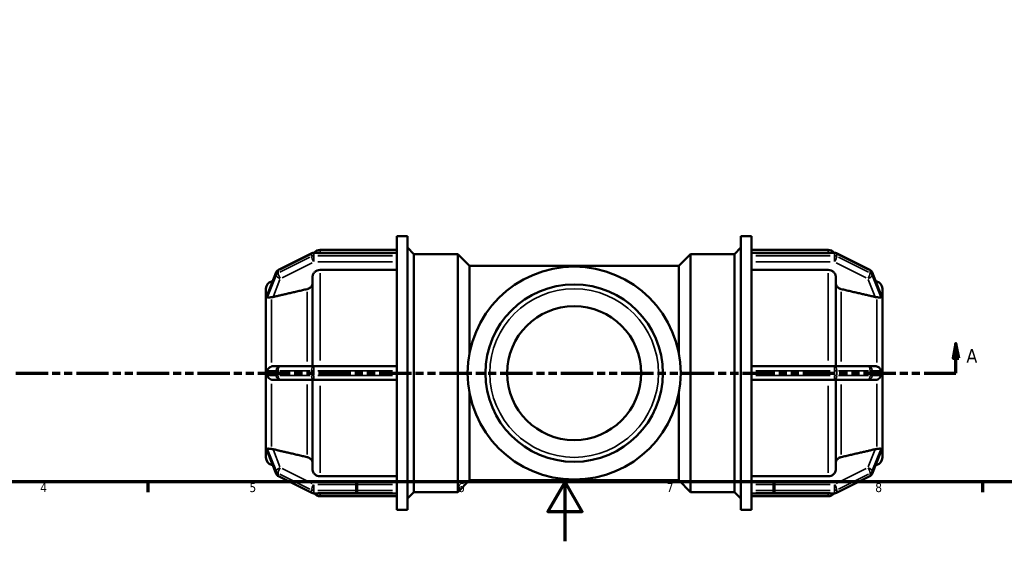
# Model space of a CAD drawing. Header units: millimetres. Extents: x 0 to 899, y -243 to 624.
# Tile 3 of 8: x 237 to 568, y 0 to 175. Entities that reach past the tile are written whole.
import ezdxf

# ---------------------------------------------------------------- set-up
doc = ezdxf.new("R2010")
doc.units = ezdxf.units.MM
doc.linetypes.add('DOUBLE_DASH_CHAIN', pattern=[1.2403, 0.6614, -0.0827, 0.1654, -0.0827, 0.1654, -0.0827])
for name, color, linetype, lineweight in [('Border (ANSI)', 7, 'Continuous', 70), ('Section Line (ANSI)', 7, 'DOUBLE_DASH_CHAIN', 70), ('Visible (ANSI)', 7, 'Continuous', 50), ('Visible Narrow (ANSI)', 7, 'Continuous', 35)]:
    doc.layers.add(name, color=color, linetype=linetype, lineweight=lineweight)
doc.styles.add('Label Text (ANSI)', font='tahoma.ttf')
doc.styles.add('Note Text (ANSI)', font='tahoma.ttf')

# ---------------------------------------------------------------- blocks, each defined once
blk = doc.blocks.new('Borders Default Border')
at = {"layer": 'Border (ANSI)'}
for p, q in [((280.33, 20), (280.33, 16.55)), ((350.42, 20), (350.42, 16.55)), ((490.58, 20), (490.58, 16.55)), ((560.67, 20), (560.67, 16.55))]:
    blk.add_line(p, q, dxfattribs=at)
at = {"layer": 'Border (ANSI)', "flags": 128}
for points in [[(20, 20), (20, 574), (821, 574), (821, 20), (20, 20)], [(420.5, 0), (420.5, 20), (414.73, 10), (426.27, 10), (420.5, 20)]]:
    blk.add_lwpolyline(points, dxfattribs=at)
at = {"layer": 'Border (ANSI)', "char_height": 3.05, "attachment_point": 7, "style": 'Note Text (ANSI)'}
for s, insert in [('4', (244.23, 16.55)), ('5', (314.48, 16.49)), ('6', (384.49, 16.49)), ('7', (454.6, 16.55)), ('8', (524.63, 16.48))]:
    blk.add_mtext(s, dxfattribs=dict(at, insert=insert))
blk = doc.blocks.new('2dTransSection0')
at = {"layer": 'Section Line (ANSI)', "linetype": 'Continuous'}
for p, q in [((551.75, 66.53), (550.75, 61.53)), ((551.75, 61.53), (551.75, 66.53)), ((552.75, 61.53), (551.75, 66.53)), ((550.75, 61.53), (552.75, 61.53)), ((551.75, 56.53), (551.75, 61.53)), ((541.02, 56.53), (551.75, 56.53))]:
    blk.add_line(p, q, dxfattribs=at)
at = {"layer": 'Section Line (ANSI)', "linetype": 'DOUBLE_DASH_CHAIN', "ltscale": 16.393215}
blk.add_line((195.37, 56.53), (551.75, 56.53), dxfattribs=at)
at = {"layer": 'Section Line (ANSI)', "linetype": 'Continuous', "flags": 128}
blk.add_lwpolyline([(552.75, 61.53), (551.75, 66.53), (550.75, 61.53), (552.75, 61.53)], dxfattribs=at)
at = {"layer": 'Section Line (ANSI)'}
blk.add_solid([(552.75, 61.53), (551.75, 66.53), (550.75, 61.53), (552.75, 61.53)], dxfattribs=at)
at = {"layer": 'Section Line (ANSI)', "insert": (555.23, 60.03), "char_height": 4.57, "attachment_point": 7, "style": 'Label Text (ANSI)'}
blk.add_mtext('A', dxfattribs=at)

msp = doc.modelspace()

# ---------------------------------------------------------------- linework, layer by layer
at = {"layer": 'Visible (ANSI)'}
for p, q in [((363.952, 96.845), (363.952, 102.529)), ((363.952, 102.529), (367.552, 102.529)), ((367.552, 10.529), (367.552, 102.529)), ((479.512, 10.529), (479.512, 102.529)), ((479.512, 102.529), (483.112, 102.529)), ((483.112, 96.845), (483.112, 102.529)), ((335.445, 96.809), (324.201, 91.187)), ((363.952, 96.967), (336.116, 96.967)), ((338.214, 97.929), (363.952, 97.929)), ((363.952, 96.845), (363.952, 96.766)), ((363.952, 96.366), (363.952, 96.766)), ((363.952, 95.966), (363.952, 96.366)), ((363.952, 95.966), (363.952, 95.869)), ((369.712, 96.529), (367.552, 98.689)), ((369.712, 16.529), (369.712, 96.529)), ((369.712, 96.529), (384.432, 96.529)), ((384.432, 16.529), (384.432, 96.529)), ((388.432, 92.529), (384.432, 96.529)), ((458.632, 92.529), (462.632, 96.529)), ((462.632, 96.529), (462.632, 16.529)), ((462.632, 96.529), (477.352, 96.529)), ((477.352, 96.529), (479.512, 98.689)), ((477.352, 16.529), (477.352, 96.529)), ((483.112, 97.929), (508.851, 97.929)), ((483.112, 96.967), (510.949, 96.967)), ((483.112, 96.766), (483.112, 96.845)), ((483.112, 96.366), (483.112, 96.766)), ((483.112, 95.966), (483.112, 96.366)), ((483.112, 95.869), (483.112, 95.966)), ((511.62, 96.809), (522.863, 91.187)), ((363.952, 57.505), (363.952, 95.869)), ((483.112, 57.505), (483.112, 95.869)), ((323.475, 90.391), (320.581, 82.979)), ((363.952, 91.177), (338.214, 91.177)), ((388.432, 63.411), (388.432, 92.529)), ((388.432, 92.529), (458.632, 92.529)), ((458.632, 63.411), (458.632, 92.529)), ((508.851, 91.177), (483.112, 91.177)), ((523.59, 90.391), (526.484, 82.979)), ((321.885, 87.323), (322.323, 87.441)), ((335.714, 58.829), (335.714, 89.008)), ((511.351, 89.008), (511.351, 58.829)), ((525.179, 87.323), (524.742, 87.441)), ((320.032, 82.256), (320.032, 84.909)), ((527.032, 84.909), (527.032, 82.256)), ((320.034, 82.261), (320.032, 82.256)), ((320.032, 82.256), (320.032, 81.106)), ((320.032, 81.106), (320.032, 79.956)), ((320.032, 79.956), (320.034, 79.961)), ((320.034, 79.955), (320.032, 79.956)), ((320.032, 58.829), (320.032, 79.956)), ((527.03, 82.261), (527.032, 82.256)), ((527.032, 79.956), (527.03, 79.961)), ((527.031, 79.955), (527.032, 79.956)), ((527.032, 82.256), (527.032, 81.106)), ((527.032, 81.106), (527.032, 79.956)), ((527.032, 79.956), (527.032, 58.829)), ((320.032, 58.829), (320.032, 56.529)), ((320.034, 58.829), (320.032, 58.829)), ((320.032, 56.529), (320.032, 54.229)), ((324.872, 58.829), (322.455, 58.829)), ((336.116, 58.829), (324.872, 58.829)), ((363.952, 58.829), (336.116, 58.829)), ((363.952, 57.505), (363.952, 57.329)), ((363.952, 56.529), (363.952, 57.329)), ((363.952, 55.729), (363.952, 56.529)), ((510.949, 58.829), (483.112, 58.829)), ((483.112, 57.329), (483.112, 57.505)), ((483.112, 56.529), (483.112, 57.329)), ((483.112, 55.729), (483.112, 56.529)), ((522.193, 58.829), (510.949, 58.829)), ((524.61, 58.829), (522.193, 58.829)), ((527.03, 58.829), (527.032, 58.829)), ((527.032, 58.829), (527.032, 56.529)), ((527.032, 56.529), (527.032, 54.229)), ((320.032, 33.101), (320.032, 54.229)), ((320.032, 54.229), (320.034, 54.229)), ((322.455, 54.229), (324.872, 54.229)), ((324.872, 54.229), (336.116, 54.229)), ((335.714, 24.049), (335.714, 54.229)), ((336.116, 54.229), (363.952, 54.229)), ((363.952, 55.729), (363.952, 55.553)), ((363.952, 17.189), (363.952, 55.553)), ((483.112, 55.553), (483.112, 55.729)), ((483.112, 17.189), (483.112, 55.553)), ((483.112, 54.229), (510.949, 54.229)), ((510.949, 54.229), (522.193, 54.229)), ((511.351, 54.229), (511.351, 24.049)), ((522.193, 54.229), (524.61, 54.229)), ((527.032, 54.229), (527.03, 54.229)), ((527.032, 54.229), (527.032, 33.101)), ((388.432, 20.529), (388.432, 49.646)), ((458.632, 20.529), (458.632, 49.646)), ((320.032, 33.101), (320.034, 33.102)), ((320.032, 33.101), (320.032, 31.951)), ((320.034, 33.096), (320.032, 33.101)), ((527.03, 33.096), (527.032, 33.101)), ((527.032, 33.101), (527.031, 33.102)), ((527.032, 33.101), (527.032, 31.951)), ((320.032, 31.951), (320.032, 30.801)), ((320.032, 30.801), (320.034, 30.796)), ((320.032, 28.149), (320.032, 30.801)), ((320.581, 30.078), (323.475, 22.667)), ((526.484, 30.078), (523.59, 22.667)), ((527.032, 30.801), (527.03, 30.796)), ((527.032, 31.951), (527.032, 30.801)), ((527.032, 30.801), (527.032, 28.149)), ((321.885, 25.734), (322.323, 25.617)), ((525.179, 25.734), (524.742, 25.617)), ((324.201, 21.871), (335.445, 16.249)), ((338.214, 21.881), (363.952, 21.881)), ((388.432, 20.529), (384.432, 16.529)), ((388.432, 20.529), (458.632, 20.529)), ((458.632, 20.529), (462.632, 16.529)), ((483.112, 21.881), (508.851, 21.881)), ((522.863, 21.871), (511.62, 16.249)), ((363.952, 17.189), (363.952, 17.092)), ((363.952, 16.692), (363.952, 17.092)), ((363.952, 16.292), (363.952, 16.692)), ((483.112, 17.092), (483.112, 17.189)), ((483.112, 16.692), (483.112, 17.092)), ((483.112, 16.292), (483.112, 16.692)), ((336.116, 16.091), (363.952, 16.091)), ((338.214, 15.129), (363.952, 15.129)), ((363.952, 16.292), (363.952, 16.213)), ((363.952, 10.529), (363.952, 16.213)), ((369.712, 16.529), (367.552, 14.369)), ((369.712, 16.529), (384.432, 16.529)), ((462.632, 16.529), (477.352, 16.529)), ((477.352, 16.529), (479.512, 14.369)), ((483.112, 16.213), (483.112, 16.292)), ((483.112, 10.529), (483.112, 16.213)), ((510.949, 16.091), (483.112, 16.091)), ((483.112, 15.129), (508.851, 15.129)), ((363.952, 10.529), (367.552, 10.529)), ((479.512, 10.529), (483.112, 10.529))]:
    msp.add_line(p, q, dxfattribs=at)
for radius in [35.768, 29.807, 22.5]:
    msp.add_circle((423.532, 56.529), radius, dxfattribs=at)
for centre, radius, start, end in [((336.116, 95.467), 1.5, 90, 116.56505), ((338.214, 95.429), 2.5, 90, 142.02975), ((508.851, 95.429), 2.5, 37.97025, 90), ((510.949, 95.467), 1.5, 63.43495, 90), ((324.872, 89.845), 1.5, 116.56505, 158.6689), ((522.193, 89.845), 1.5, 21.3311, 63.43495), ((322.532, 84.909), 2.5, 105, 180), ((524.532, 84.909), 2.5, 0, 75), ((322.532, 28.149), 2.5, 180, 255), ((524.532, 28.149), 2.5, 285, 0), ((324.872, 23.213), 1.5, 201.3311, 243.43495), ((522.193, 23.213), 1.5, 296.56505, 338.6689), ((336.116, 17.591), 1.5, 243.43495, 270), ((338.214, 17.629), 2.5, 217.97025, 270), ((508.851, 17.629), 2.5, 270, 322.02975), ((510.949, 17.591), 1.5, 270, 296.56505)]:
    msp.add_arc(centre, radius, start, end, dxfattribs=at)
for points, knots in [([(338.214, 91.177), (337.906, 91.177), (337.543, 91.114), (336.973, 90.91), (336.665, 90.731), (336.228, 90.353), (336.023, 90.086), (335.786, 89.591), (335.714, 89.276), (335.714, 89.008)], [0, 0, 0, 0, 0.09251267, 0.09251267, 0.18509854, 0.18509854, 0.27777901, 0.27777901, 0.37054834, 0.37054834, 0.37054834, 0.37054834]), ([(511.351, 89.008), (511.351, 89.276), (511.278, 89.591), (511.042, 90.086), (510.836, 90.353), (510.4, 90.731), (510.092, 90.91), (509.522, 91.114), (509.159, 91.177), (508.851, 91.177)], [-0.37054834, -0.37054834, -0.37054834, -0.37054834, -0.27777901, -0.27777901, -0.18509854, -0.18509854, -0.09251267, -0.09251267, 0, 0, 0, 0]), ([(335.714, 86.855), (335.714, 86.587), (335.642, 86.272), (335.405, 85.777), (335.199, 85.51), (334.763, 85.131), (334.455, 84.953), (334.074, 84.816), (333.969, 84.784), (333.861, 84.759)], [0.37059061, 0.37059061, 0.37059061, 0.37059061, 0.46340133, 0.46340133, 0.55612633, 0.55612633, 0.64872983, 0.64872983, 0.67990501, 0.67990501, 0.67990501, 0.67990501]), ([(513.204, 84.759), (513.095, 84.784), (512.991, 84.816), (512.61, 84.953), (512.302, 85.131), (511.865, 85.51), (511.659, 85.777), (511.423, 86.272), (511.351, 86.587), (511.351, 86.855)], [0.8025444, 0.8025444, 0.8025444, 0.8025444, 0.83371959, 0.83371959, 0.92632309, 0.92632309, 1.01904808, 1.01904808, 1.11185881, 1.11185881, 1.11185881, 1.11185881]), ([(320.539, 82.804), (320.538, 82.818), (320.54, 82.833), (320.548, 82.883), (320.559, 82.925), (320.581, 82.979)], [-0.647459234, -0.647459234, -0.647459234, -0.647459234, -0.633590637, -0.633590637, -0.608378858, -0.608378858, -0.608378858, -0.608378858]), ([(320.539, 82.004), (320.543, 82.152), (320.546, 82.292), (320.546, 82.549), (320.543, 82.678), (320.539, 82.804)], [0.88851982, 0.88851982, 0.88851982, 0.88851982, 0.96586932, 0.96586932, 1.04321882, 1.04321882, 1.04321882, 1.04321882]), ([(526.484, 82.979), (526.493, 82.957), (526.5, 82.937), (526.52, 82.872), (526.527, 82.834), (526.526, 82.804)], [-0.382954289, -0.382954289, -0.382954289, -0.382954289, -0.367198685, -0.367198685, -0.330437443, -0.330437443, -0.330437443, -0.330437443]), ([(526.526, 82.804), (526.521, 82.678), (526.519, 82.549), (526.519, 82.421), (526.519, 82.292), (526.521, 82.152), (526.526, 82.004)], [1.85438914, 1.85438914, 1.85438914, 1.85438914, 1.93173864, 1.93173864, 1.93173864, 2.00908814, 2.00908814, 2.00908814, 2.00908814]), ([(321.885, 82.02), (321.828, 82.017), (321.772, 82.013), (321.454, 81.988), (321.22, 81.959), (320.828, 81.901), (320.688, 81.875), (320.57, 81.905), (320.553, 81.927), (320.54, 81.967), (320.538, 81.984), (320.539, 82.004)], [-1.08044335, -1.08044335, -1.08044335, -1.08044335, -1.06200641, -1.06200641, -0.97387352, -0.97387352, -0.88210507, -0.88210507, -0.83243941, -0.83243941, -0.80432551, -0.80432551, -0.80432551, -0.80432551]), ([(322.455, 82.106), (322.442, 82.103), (322.428, 82.1), (322.244, 82.059), (322.061, 82.031), (321.885, 82.02)], [0.503559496, 0.503559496, 0.503559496, 0.503559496, 0.507705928, 0.507705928, 0.560926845, 0.560926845, 0.560926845, 0.560926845]), ([(525.179, 82.02), (525.003, 82.031), (524.821, 82.059), (524.65, 82.097), (524.636, 82.1), (524.623, 82.103), (524.61, 82.106)], [0.944792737, 0.944792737, 0.944792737, 0.944792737, 0.998013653, 0.998013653, 0.998013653, 1.002160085, 1.002160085, 1.002160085, 1.002160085]), ([(526.526, 82.004), (526.526, 81.995), (526.526, 81.987), (526.522, 81.948), (526.511, 81.925), (526.447, 81.88), (526.37, 81.885), (526.136, 81.913), (525.936, 81.949), (525.524, 81.995), (525.356, 82.009), (525.179, 82.02)], [-0.31683091, -0.31683091, -0.31683091, -0.31683091, -0.30884428, -0.30884428, -0.27564244, -0.27564244, -0.2111584, -0.2111584, -0.11987944, -0.11987944, -0.06514436, -0.06514436, -0.06514436, -0.06514436]), ([(320.539, 57.329), (320.538, 57.395), (320.545, 57.46), (320.586, 57.641), (320.635, 57.744), (320.781, 58.006), (320.957, 58.216), (321.378, 58.529), (321.573, 58.637), (321.821, 58.725), (321.853, 58.736), (321.885, 58.746)], [-0.8381944, -0.8381944, -0.8381944, -0.8381944, -0.81355076, -0.81355076, -0.76851724, -0.76851724, -0.65120962, -0.65120962, -0.57138013, -0.57138013, -0.55960151, -0.55960151, -0.55960151, -0.55960151]), ([(320.539, 55.729), (320.543, 56.003), (320.546, 56.271), (320.546, 56.787), (320.543, 57.055), (320.539, 57.329)], [0.88851982, 0.88851982, 0.88851982, 0.88851982, 0.96586932, 0.96586932, 1.04321882, 1.04321882, 1.04321882, 1.04321882]), ([(321.885, 58.746), (322.061, 58.799), (322.244, 58.825), (322.428, 58.829), (322.442, 58.829), (322.455, 58.829)], [0.437086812, 0.437086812, 0.437086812, 0.437086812, 0.490307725, 0.490307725, 0.494454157, 0.494454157, 0.494454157, 0.494454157]), ([(524.61, 58.829), (524.623, 58.829), (524.636, 58.829), (524.65, 58.828), (524.821, 58.825), (525.003, 58.799), (525.179, 58.746)], [0.993867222, 0.993867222, 0.993867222, 0.993867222, 0.998013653, 0.998013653, 0.998013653, 1.05123457, 1.05123457, 1.05123457, 1.05123457]), ([(525.179, 58.746), (525.3, 58.709), (525.414, 58.663), (525.81, 58.464), (526.035, 58.276), (526.3, 57.97), (526.38, 57.846), (526.466, 57.659), (526.493, 57.585), (526.521, 57.449), (526.527, 57.389), (526.526, 57.329)], [-0.64167742, -0.64167742, -0.64167742, -0.64167742, -0.59783819, -0.59783819, -0.48168978, -0.48168978, -0.40472268, -0.40472268, -0.3610875, -0.3610875, -0.32788637, -0.32788637, -0.32788637, -0.32788637]), ([(526.526, 57.329), (526.521, 57.055), (526.519, 56.787), (526.519, 56.529), (526.519, 56.271), (526.521, 56.003), (526.526, 55.729)], [-0.0773495, -0.0773495, -0.0773495, -0.0773495, 0, 0, 0, 0.0773495, 0.0773495, 0.0773495, 0.0773495]), ([(321.885, 54.312), (321.821, 54.332), (321.758, 54.354), (321.422, 54.491), (321.19, 54.65), (320.855, 54.967), (320.743, 55.116), (320.627, 55.33), (320.591, 55.412), (320.552, 55.56), (320.542, 55.623), (320.539, 55.702), (320.539, 55.715), (320.539, 55.729)], [-0.99533603, -0.99533603, -0.99533603, -0.99533603, -0.9743085, -0.9743085, -0.88052496, -0.88052496, -0.80334622, -0.80334622, -0.76230906, -0.76230906, -0.73328818, -0.73328818, -0.72718273, -0.72718273, -0.72718273, -0.72718273]), ([(322.455, 54.229), (322.442, 54.229), (322.428, 54.229), (322.244, 54.233), (322.061, 54.259), (321.885, 54.312)], [0.503559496, 0.503559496, 0.503559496, 0.503559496, 0.507705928, 0.507705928, 0.560926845, 0.560926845, 0.560926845, 0.560926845]), ([(525.179, 54.312), (525.003, 54.259), (524.821, 54.233), (524.65, 54.229), (524.636, 54.229), (524.623, 54.229), (524.61, 54.229)], [0.944792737, 0.944792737, 0.944792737, 0.944792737, 0.998013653, 0.998013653, 0.998013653, 1.002160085, 1.002160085, 1.002160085, 1.002160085]), ([(526.526, 55.729), (526.526, 55.716), (526.526, 55.703), (526.523, 55.622), (526.512, 55.552), (526.454, 55.352), (526.39, 55.23), (526.19, 54.94), (526.004, 54.749), (525.583, 54.47), (525.388, 54.375), (525.179, 54.312)], [-0.3278543, -0.3278543, -0.3278543, -0.3278543, -0.32102866, -0.32102866, -0.28557711, -0.28557711, -0.22645478, -0.22645478, -0.13227104, -0.13227104, -0.06587854, -0.06587854, -0.06587854, -0.06587854]), ([(320.539, 31.054), (320.538, 31.073), (320.54, 31.09), (320.553, 31.131), (320.57, 31.153), (320.684, 31.182), (320.819, 31.158), (321.183, 31.104), (321.389, 31.077), (321.705, 31.05), (321.794, 31.043), (321.885, 31.037)], [-0.82296928, -0.82296928, -0.82296928, -0.82296928, -0.79512954, -0.79512954, -0.7443891, -0.7443891, -0.65102225, -0.65102225, -0.56789057, -0.56789057, -0.53728747, -0.53728747, -0.53728747, -0.53728747]), ([(320.581, 30.078), (320.567, 30.112), (320.557, 30.145), (320.542, 30.206), (320.538, 30.232), (320.539, 30.254)], [-0.680256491, -0.680256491, -0.680256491, -0.680256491, -0.660103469, -0.660103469, -0.638892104, -0.638892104, -0.638892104, -0.638892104]), ([(320.539, 30.254), (320.543, 30.379), (320.546, 30.508), (320.546, 30.766), (320.543, 30.905), (320.539, 31.054)], [0.88851982, 0.88851982, 0.88851982, 0.88851982, 0.96586932, 0.96586932, 1.04321882, 1.04321882, 1.04321882, 1.04321882]), ([(321.885, 31.037), (322.061, 31.026), (322.244, 30.999), (322.428, 30.958), (322.442, 30.955), (322.455, 30.952)], [0.437086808, 0.437086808, 0.437086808, 0.437086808, 0.490307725, 0.490307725, 0.494454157, 0.494454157, 0.494454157, 0.494454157]), ([(524.61, 30.952), (524.623, 30.955), (524.636, 30.958), (524.65, 30.961), (524.821, 30.999), (525.003, 31.026), (525.179, 31.037)], [0.993867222, 0.993867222, 0.993867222, 0.993867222, 0.998013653, 0.998013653, 0.998013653, 1.05123457, 1.05123457, 1.05123457, 1.05123457]), ([(525.179, 31.037), (525.429, 31.053), (525.653, 31.075), (526.108, 31.134), (526.29, 31.171), (526.438, 31.169), (526.486, 31.163), (526.521, 31.109), (526.527, 31.085), (526.526, 31.054)], [-0.66542543, -0.66542543, -0.66542543, -0.66542543, -0.55653562, -0.55653562, -0.40506052, -0.40506052, -0.34389902, -0.34389902, -0.31467124, -0.31467124, -0.31467124, -0.31467124]), ([(526.526, 30.254), (526.526, 30.248), (526.526, 30.241), (526.523, 30.199), (526.512, 30.153), (526.488, 30.088), (526.486, 30.083), (526.484, 30.078)], [-0.320239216, -0.320239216, -0.320239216, -0.320239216, -0.313503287, -0.313503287, -0.278455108, -0.278455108, -0.275704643, -0.275704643, -0.275704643, -0.275704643]), ([(526.526, 31.054), (526.521, 30.905), (526.519, 30.766), (526.519, 30.637), (526.519, 30.508), (526.521, 30.379), (526.526, 30.254)], [-0.0773495, -0.0773495, -0.0773495, -0.0773495, 0, 0, 0, 0.0773495, 0.0773495, 0.0773495, 0.0773495]), ([(333.861, 28.298), (333.969, 28.273), (334.074, 28.242), (334.455, 28.105), (334.763, 27.927), (335.199, 27.548), (335.405, 27.281), (335.642, 26.786), (335.714, 26.47), (335.714, 26.203)], [0.8025444, 0.8025444, 0.8025444, 0.8025444, 0.83371959, 0.83371959, 0.92632309, 0.92632309, 1.01904808, 1.01904808, 1.11185881, 1.11185881, 1.11185881, 1.11185881]), ([(511.351, 26.203), (511.351, 26.47), (511.423, 26.786), (511.659, 27.281), (511.865, 27.548), (512.302, 27.927), (512.61, 28.105), (512.991, 28.242), (513.095, 28.273), (513.204, 28.298)], [0.37059061, 0.37059061, 0.37059061, 0.37059061, 0.46340133, 0.46340133, 0.55612633, 0.55612633, 0.64872983, 0.64872983, 0.67990501, 0.67990501, 0.67990501, 0.67990501]), ([(335.714, 24.049), (335.714, 23.782), (335.786, 23.466), (336.023, 22.972), (336.228, 22.705), (336.665, 22.326), (336.973, 22.148), (337.543, 21.943), (337.906, 21.881), (338.214, 21.881)], [-0.37054834, -0.37054834, -0.37054834, -0.37054834, -0.27777901, -0.27777901, -0.18509854, -0.18509854, -0.09251267, -0.09251267, 0, 0, 0, 0]), ([(508.851, 21.881), (509.159, 21.881), (509.522, 21.943), (510.092, 22.148), (510.4, 22.326), (510.836, 22.705), (511.042, 22.972), (511.278, 23.466), (511.351, 23.782), (511.351, 24.049)], [0, 0, 0, 0, 0.09251267, 0.09251267, 0.18509854, 0.18509854, 0.27777901, 0.27777901, 0.37054834, 0.37054834, 0.37054834, 0.37054834])]:
    msp.add_open_spline(points, degree=3, knots=knots, dxfattribs=at)
for points, weights in [([(333.861, 84.759), (327.888, 83.37), (322.455, 82.106)], [1, 1.0011732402, 1.00011738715]), ([(524.61, 82.106), (519.176, 83.37), (513.204, 84.759)], [1.00011738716, 1.00117324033, 1]), ([(322.455, 30.952), (327.888, 29.687), (333.861, 28.298)], [1.00011738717, 1.00117324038, 1]), ([(513.204, 28.298), (519.176, 29.687), (524.61, 30.952)], [1, 1.00117323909, 1.00011738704])]:
    msp.add_rational_spline(points, weights, degree=2, dxfattribs=at)
for points in [[(320.034, 82.261), (320.031, 81.863), (320.032, 81.47), (320.032, 81.106)], [(320.032, 81.106), (320.032, 80.743), (320.031, 80.345), (320.034, 79.961)], [(320.034, 79.961), (320.034, 79.959), (320.034, 79.957), (320.034, 79.955)], [(527.032, 81.106), (527.032, 81.47), (527.033, 81.863), (527.03, 82.261)], [(527.03, 79.961), (527.033, 80.345), (527.032, 80.743), (527.032, 81.106)], [(527.031, 79.955), (527.031, 79.957), (527.03, 79.959), (527.03, 79.961)], [(320.034, 58.829), (320.031, 58.047), (320.032, 57.256), (320.032, 56.529)], [(320.032, 56.529), (320.032, 55.801), (320.031, 55.01), (320.034, 54.229)], [(527.032, 56.529), (527.032, 57.256), (527.033, 58.047), (527.03, 58.829)], [(527.03, 54.229), (527.033, 55.01), (527.032, 55.801), (527.032, 56.529)], [(320.034, 33.096), (320.031, 32.713), (320.032, 32.315), (320.032, 31.951)], [(320.034, 33.102), (320.034, 33.1), (320.034, 33.098), (320.034, 33.096)], [(527.03, 33.096), (527.03, 33.098), (527.031, 33.1), (527.031, 33.102)], [(527.032, 31.951), (527.032, 32.315), (527.033, 32.713), (527.03, 33.096)], [(320.032, 31.951), (320.032, 31.587), (320.031, 31.194), (320.034, 30.796)], [(527.03, 30.796), (527.033, 31.194), (527.032, 31.587), (527.032, 31.951)]]:
    msp.add_open_spline(points, degree=3, dxfattribs=at)
at = {"layer": 'Visible Narrow (ANSI)'}
for p, q in [((324.684, 91.251), (334.804, 96.311)), ((335.366, 96.552), (335.366, 95.832)), ((336.116, 96.966), (336.116, 96.785)), ((336.116, 96.006), (336.116, 96.726)), ((336.116, 95.903), (336.116, 94.021)), ((337.508, 96.766), (362.561, 96.766)), ((362.561, 95.966), (337.508, 95.966)), ((338.214, 97.926), (338.214, 97.06)), ((484.504, 96.766), (509.557, 96.766)), ((509.557, 95.966), (484.504, 95.966)), ((508.851, 97.06), (508.851, 97.926)), ((510.949, 96.785), (510.949, 96.966)), ((510.949, 96.726), (510.949, 96.006)), ((510.949, 94.021), (510.949, 95.903)), ((511.699, 95.832), (511.699, 96.552)), ((512.261, 96.311), (522.38, 91.251)), ((334.804, 95.511), (324.684, 90.451)), ((325.434, 88.576), (335.554, 93.636)), ((337.508, 93.917), (362.561, 93.917)), ((484.504, 93.917), (509.557, 93.917)), ((511.511, 93.636), (521.63, 88.576)), ((522.38, 90.451), (512.261, 95.511)), ((320.685, 83.177), (323.306, 89.888)), ((323.451, 90.221), (323.451, 89.501)), ((324.122, 90.21), (324.122, 90.93)), ((338.214, 90.079), (338.214, 60.76)), ((508.851, 60.76), (508.851, 90.079)), ((522.943, 90.93), (522.943, 90.21)), ((523.614, 89.501), (523.614, 90.221)), ((523.759, 89.888), (526.38, 83.177)), ((323.306, 89.088), (320.685, 82.377)), ((321.885, 86.418), (321.885, 87.321)), ((322.576, 82.415), (324.751, 87.986)), ((522.313, 87.986), (524.489, 82.415)), ((526.38, 82.377), (523.759, 89.088)), ((525.179, 86.418), (525.179, 87.321)), ((333.861, 60.373), (333.861, 83.866)), ((513.204, 83.866), (513.204, 60.373)), ((321.885, 60.13), (321.885, 81.214)), ((525.179, 60.13), (525.179, 81.214)), ((320.685, 57.329), (323.306, 57.329)), ((323.451, 57.249), (323.451, 55.809)), ((324.076, 57.329), (323.469, 57.329)), ((324.122, 55.809), (324.122, 57.249)), ((324.684, 57.329), (334.804, 57.329)), ((335.366, 57.249), (335.366, 55.809)), ((336.077, 57.329), (335.4, 57.329)), ((336.116, 58.824), (336.116, 57.446)), ((336.116, 55.809), (336.116, 57.249)), ((337.508, 57.329), (362.561, 57.329)), ((484.504, 57.329), (509.557, 57.329)), ((510.949, 57.446), (510.949, 58.824)), ((510.949, 57.249), (510.949, 55.809)), ((511.665, 57.329), (510.988, 57.329)), ((511.699, 55.809), (511.699, 57.249)), ((512.261, 57.329), (522.38, 57.329)), ((522.943, 57.249), (522.943, 55.809)), ((523.595, 57.329), (522.989, 57.329)), ((523.614, 55.809), (523.614, 57.249)), ((523.759, 57.329), (526.38, 57.329)), ((323.306, 55.729), (320.685, 55.729)), ((321.885, 31.843), (321.885, 52.928)), ((323.469, 55.729), (324.076, 55.729)), ((334.804, 55.729), (324.684, 55.729)), ((335.4, 55.729), (336.077, 55.729)), ((336.116, 55.611), (336.116, 54.233)), ((362.561, 55.729), (337.508, 55.729)), ((509.557, 55.729), (484.504, 55.729)), ((510.949, 54.233), (510.949, 55.611)), ((510.988, 55.729), (511.665, 55.729)), ((522.38, 55.729), (512.261, 55.729)), ((522.989, 55.729), (523.595, 55.729)), ((526.38, 55.729), (523.759, 55.729)), ((525.179, 31.843), (525.179, 52.928)), ((333.861, 29.192), (333.861, 52.685)), ((338.214, 52.297), (338.214, 22.979)), ((508.851, 22.979), (508.851, 52.297)), ((513.204, 52.685), (513.204, 29.192)), ((320.685, 30.681), (323.306, 23.969)), ((323.306, 23.169), (320.685, 29.881)), ((324.751, 25.072), (322.576, 30.642)), ((524.489, 30.642), (522.313, 25.072)), ((523.759, 23.969), (526.38, 30.681)), ((526.38, 29.881), (523.759, 23.169)), ((321.885, 25.737), (321.885, 26.64)), ((525.179, 25.737), (525.179, 26.64)), ((323.451, 23.556), (323.451, 22.836)), ((335.554, 19.422), (325.434, 24.481)), ((521.63, 24.481), (511.511, 19.422)), ((523.614, 22.836), (523.614, 23.556)), ((324.122, 22.128), (324.122, 22.848)), ((324.684, 22.606), (334.804, 17.547)), ((334.804, 16.747), (324.684, 21.806)), ((512.261, 17.547), (522.38, 22.606)), ((522.38, 21.806), (512.261, 16.747)), ((522.943, 22.848), (522.943, 22.128)), ((335.366, 17.226), (335.366, 16.506)), ((336.116, 19.036), (336.116, 17.154)), ((336.116, 16.332), (336.116, 17.052)), ((362.561, 19.141), (337.508, 19.141)), ((337.508, 17.092), (362.561, 17.092)), ((509.557, 19.141), (484.504, 19.141)), ((484.504, 17.092), (509.557, 17.092)), ((510.949, 17.154), (510.949, 19.036)), ((510.949, 17.052), (510.949, 16.332)), ((511.699, 16.506), (511.699, 17.226)), ((336.116, 16.272), (336.116, 16.091)), ((362.561, 16.292), (337.508, 16.292)), ((338.214, 15.997), (338.214, 15.131)), ((509.557, 16.292), (484.504, 16.292)), ((508.851, 15.131), (508.851, 15.997)), ((510.949, 16.091), (510.949, 16.272))]:
    msp.add_line(p, q, dxfattribs=at)
msp.add_circle((423.532, 56.529), 28.307, dxfattribs=at)
for centre, major_axis, ratio, start_param, end_param in [((336.116, 95.467), (-0.671, 1.342), 0.25, 0.0231824, 0.4404652), ((336.116, 95.467), (1.5, 0), 0.8660254, 1.5969763, 2.0682152), ((336.116, 94.667), (-1.5, 0), 0.8660254, 4.7385689, 5.2098078), ((510.949, 95.467), (1.5, 0), 0.8660254, 1.0733775, 1.5446164), ((510.949, 94.667), (-1.5, 0), 0.8660254, 4.2149701, 4.686209), ((510.949, 95.467), (0.671, 1.342), 0.25, 5.8427201, 6.2600029), ((336.116, 94.667), (0.671, -1.342), 0.25, 3.6837801, 5.0974968), ((510.949, 94.667), (0.671, 1.342), 0.25, 4.3272812, 5.7409979), ((324.872, 89.845), (-1.397, 0.546), 0.4736469, 0.0091448, 0.1737516), ((324.872, 89.045), (-1.397, 0.546), 0.4736469, 0.2614363, 1.675153), ((324.872, 89.845), (-1.5, 0), 0.8660254, 5.2720418, 5.9210152), ((324.872, 89.045), (-1.5, 0), 0.8660254, 5.2720418, 5.9210152), ((324.872, 89.845), (-0.671, 1.342), 0.25, 0.0231824, 0.4404652), ((324.872, 89.045), (-0.671, 1.342), 0.25, 0.5421874, 1.9559041), ((522.193, 89.045), (-0.671, -1.342), 0.25, 1.1856885, 2.5994052), ((522.193, 89.045), (1.397, 0.546), 0.4736469, 4.6080323, 6.021749), ((522.193, 89.845), (0.671, 1.342), 0.25, 5.8427201, 6.2600029), ((522.193, 89.845), (1.5, 0), 0.8660254, 0.3621701, 1.0111435), ((522.193, 89.045), (1.5, 0), 0.8660254, 0.3621701, 1.0111435), ((522.193, 89.845), (1.397, 0.546), 0.4736469, 6.1094337, 6.2740405), ((324.872, 57.329), (0, 1.5), 0.9472938, 0.0785398, 1.4922565), ((324.872, 57.329), (0, 1.5), 0.5, 0.0785398, 1.4922565), ((336.116, 57.329), (0, 1.5), 0.5, 0.0785398, 1.4922565), ((510.949, 57.329), (0, 1.5), 0.5, 4.7909288, 6.2046455), ((522.193, 57.329), (0, 1.5), 0.5, 4.7909288, 6.2046455), ((522.193, 57.329), (0, 1.5), 0.9472938, 4.7909288, 6.2046455), ((324.872, 55.729), (0, -1.5), 0.9472938, 4.7909288, 6.2046455), ((324.872, 55.729), (0, -1.5), 0.5, 4.7909288, 6.2046455), ((336.116, 55.729), (0, -1.5), 0.5, 4.7909288, 6.2046455), ((510.949, 55.729), (0, -1.5), 0.5, 0.0785398, 1.4922565), ((522.193, 55.729), (0, -1.5), 0.5, 0.0785398, 1.4922565), ((522.193, 55.729), (0, -1.5), 0.9472938, 0.0785398, 1.4922565), ((324.872, 24.013), (-1.397, -0.546), 0.4736469, 4.6080323, 6.021749), ((324.872, 24.013), (-1.5, 0), 0.8660254, 0.3621701, 1.0111435), ((324.872, 24.013), (0.671, 1.342), 0.25, 1.1856885, 2.5994052), ((522.193, 24.013), (0.671, -1.342), 0.25, 0.5421874, 1.9559041), ((522.193, 24.013), (1.397, -0.546), 0.4736469, 0.2614363, 1.675153), ((522.193, 24.013), (1.5, 0), 0.8660254, 5.2720418, 5.9210152), ((324.872, 23.213), (-1.397, -0.546), 0.4736469, 6.1094337, 6.2740405), ((324.872, 23.213), (-1.5, 0), 0.8660254, 0.3621701, 1.0111435), ((324.872, 23.213), (-0.671, -1.342), 0.25, 5.8427201, 6.2600029), ((522.193, 23.213), (0.671, -1.342), 0.25, 0.0231824, 0.4404652), ((522.193, 23.213), (1.5, 0), 0.8660254, 5.2720418, 5.9210152), ((522.193, 23.213), (1.397, -0.546), 0.4736469, 0.0091448, 0.1737516), ((336.116, 18.391), (-0.671, -1.342), 0.25, 4.3272812, 5.7409979), ((336.116, 18.391), (1.5, 0), 0.8660254, 4.2149701, 4.686209), ((510.949, 18.391), (1.5, 0), 0.8660254, 4.7385689, 5.2098078), ((510.949, 18.391), (-0.671, 1.342), 0.25, 3.6837801, 5.0974968), ((336.116, 17.591), (-0.671, -1.342), 0.25, 5.8427201, 6.2600029), ((336.116, 17.591), (-1.5, 0), 0.8660254, 1.0733775, 1.5446164), ((510.949, 17.591), (-1.5, 0), 0.8660254, 1.5969763, 2.0682152), ((510.949, 17.591), (0.671, -1.342), 0.25, 0.0231824, 0.4404652)]:
    msp.add_ellipse(centre, major_axis=major_axis, ratio=ratio, start_param=start_param, end_param=end_param, dxfattribs=at)

# ---------------------------------------------------------------- block references
msp.add_blockref('Borders Default Border', (0, 0))
at = {"layer": 'Section Line (ANSI)'}
msp.add_blockref('2dTransSection0', (0, 0), dxfattribs=at)

doc.saveas('drawing.dxf')
